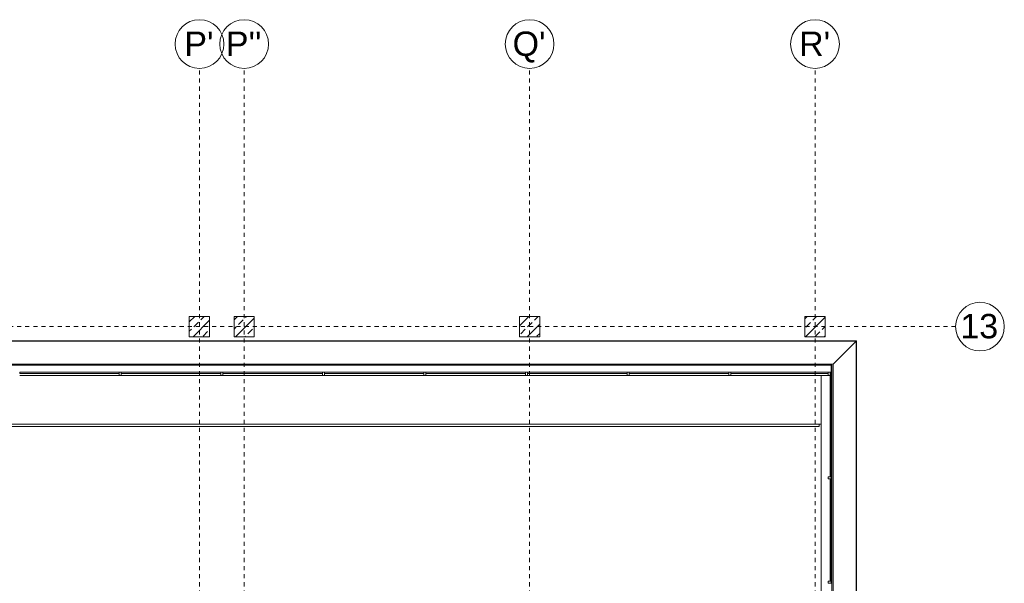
# Model space of a CAD drawing. Header units: metres. Extents: x -52 to 123, y -78 to 33.
# Tile 9 of 112: x -19 to 5, y 8 to 22. Entities that reach past the tile are written whole.
import ezdxf

# ---------------------------------------------------------------- set-up
doc = ezdxf.new("R2010")
doc.units = ezdxf.units.M
doc.linetypes.add('Rasterlinie', pattern=[0.019, 0.01, -0.003, 0.003, -0.003])
for name, color, linetype, lineweight in [('A_Dächer_', 7, 'Continuous', 9), ('A_Fassadenelemente', 7, 'Continuous', 9), ('A_Fassadenpfosten', 7, 'Continuous', 9), ('A_Geschossdecken', 7, 'Continuous', 9), ('A_Raster', 7, 'Continuous', 9), ('A_Tragwerksstützen', 7, 'Continuous', 9), ('A_Tragwerksstützen_Stahlbeton', 7, 'Continuous', 9), ('A_Wände', 7, 'Continuous', 9)]:
    doc.layers.add(name, color=color, linetype=linetype, lineweight=lineweight)
doc.styles.add('Arial', font='arial.ttf', dxfattribs={"height": 0.6})
pattern_1 = [(45, (1.421, 2.104), (-0.2283955, 0.2283955), []), (45, (1.649, 2.104), (-0.2283955, 0.2283955), [0.161, -0.081])]

# ---------------------------------------------------------------- blocks, each defined once
blk = doc.blocks.new('STB Stütze - rechteckig - STB 50 x 50-6929665-BS_Übersicht_O1_BRANDSCHUTZ')
at = {"layer": 'A_Tragwerksstützen'}
h = blk.add_hatch(dxfattribs=at)
h.set_pattern_fill('FP_39', color=256, style=0, pattern_type=2)
h.set_pattern_definition([(45, (15.315, -11.999), (-0.2283955, 0.2283955), []), (45, (15.543, -11.999), (-0.2283955, 0.2283955), [0.161, -0.081])])
h.paths.add_polyline_path([(0.25, -0.25), (0.25, 0.25), (-0.25, 0.25), (-0.25, -0.25)], flags=0)
at = {"layer": 'A_Tragwerksstützen_Stahlbeton', "lineweight": 18}
for p, q in [((0.25, 0.25), (-0.25, 0.25)), ((-0.25, 0.25), (-0.25, -0.25)), ((0.25, -0.25), (0.25, 0.25)), ((-0.25, -0.25), (0.25, -0.25))]:
    blk.add_line(p, q, dxfattribs=at)
blk = doc.blocks.new('Systemelement - Verglasung-1918078-BS_Übersicht_O1_BRANDSCHUTZ')
at = {"layer": 'A_Fassadenelemente'}
for p, q in [((1.225, 0.015), (-1.225, 0.015)), ((-1.225, 0.015), (-1.225, -0.015)), ((1.225, -0.015), (1.225, 0.015)), ((-1.225, -0.015), (1.225, -0.015))]:
    blk.add_line(p, q, dxfattribs=at)
blk = doc.blocks.new('Systemelement - Verglasung-2691901-BS_Übersicht_O1_BRANDSCHUTZ')
at = {"layer": 'A_Fassadenelemente'}
for p, q in [((1.2, 0.015), (-1.2, 0.015)), ((-1.2, 0.015), (-1.2, -0.015)), ((1.2, -0.015), (1.2, 0.015)), ((-1.2, -0.015), (1.2, -0.015))]:
    blk.add_line(p, q, dxfattribs=at)
blk = doc.blocks.new('Pfosten rechteckig - 50x75-1918082-BS_Übersicht_O1_BRANDSCHUTZ')
at = {"layer": 'A_Fassadenpfosten'}
for p, q in [((-0.05, 0.06), (0, 0.06)), ((-0.05, -0.015), (-0.05, 0.06)), ((0, 0.06), (0, -0.015)), ((0, -0.015), (-0.05, -0.015))]:
    blk.add_line(p, q, dxfattribs=at)
blk = doc.blocks.new('Pfosten rechteckig - 50x75-1776228-BS_Übersicht_O1_BRANDSCHUTZ')
at = {"layer": 'A_Fassadenpfosten'}
for p, q in [((-0.025, 0.06), (0.025, 0.06)), ((-0.025, -0.015), (-0.025, 0.06)), ((0.025, 0.06), (0.025, -0.015)), ((0.025, -0.015), (-0.025, -0.015))]:
    blk.add_line(p, q, dxfattribs=at)
blk = doc.blocks.new('Pfosten rechteckig - 50x75-1778538-BS_Übersicht_O1_BRANDSCHUTZ')
at = {"layer": 'A_Fassadenpfosten'}
blk.add_line((-39.469, 12.903), (-41.919, 12.903), dxfattribs=at)
blk = doc.blocks.new('Pfosten rechteckig - 50x75-2008744-BS_Übersicht_O1_BRANDSCHUTZ')
at = {"layer": 'A_Fassadenpfosten'}
blk.add_line((0.481, 12.903), (-1.919, 12.903), dxfattribs=at)
blk = doc.blocks.new('Systemelement - Verglasung-3127378-BS_Übersicht_O1_BRANDSCHUTZ')
at = {"layer": 'A_Fassadenelemente'}
for p, q in [((1.2615, 0.015), (-1.2615, 0.015)), ((-1.2615, 0.015), (-1.2615, -0.015)), ((1.2615, -0.015), (1.2615, 0.015)), ((-1.2615, -0.015), (1.2615, -0.015))]:
    blk.add_line(p, q, dxfattribs=at)
blk = doc.blocks.new('Systemelement - Verglasung-6392236-BS_Übersicht_O1_BRANDSCHUTZ')
at = {"layer": 'A_Fassadenelemente'}
for p, q in [((1.2475, 0.015), (-1.2475, 0.015)), ((-1.2475, 0.015), (-1.2475, -0.015)), ((1.2475, -0.015), (1.2475, 0.015)), ((-1.2475, -0.015), (1.2475, -0.015))]:
    blk.add_line(p, q, dxfattribs=at)
blk = doc.blocks.new('Pfosten rechteckig - 50x75-1779882-BS_Übersicht_O1_BRANDSCHUTZ')
at = {"layer": 'A_Fassadenpfosten'}
for p, q in [((-0.025, 0.015), (0.025, 0.015)), ((-0.025, -0.06), (-0.025, 0.015)), ((0.025, 0.015), (0.025, -0.06)), ((0.025, -0.06), (-0.025, -0.06))]:
    blk.add_line(p, q, dxfattribs=at)
blk = doc.blocks.new('Attika_TH - Attika_TH-5476736-BS_Übersicht_O1_BRANDSCHUTZ')
at = {"layer": 'A_Dächer_'}
for p, q in [((1.178, 13.755), (-45.101, 13.755)), ((-45.089, 13.743), (1.166, 13.743)), ((1.166, 13.743), (0.605, 13.182)), ((1.166, 13.743), (1.166, -15.497)), ((1.178, -15.78), (1.178, 13.755)), ((-44.528, 13.182), (0.605, 13.182)), ((0.574, 13.151), (-44.497, 13.151)), ((0.574, -15.518), (0.574, 13.151)), ((0.605, 13.182), (0.605, -15.518))]:
    blk.add_line(p, q, dxfattribs=at)
blk.add_open_spline([(1.178, 13.755), (1.178, 13.755), (1.178, 13.755), (1.177, 13.754), (1.176, 13.753), (1.175, 13.752), (1.173, 13.75), (1.172, 13.749), (1.171, 13.748), (1.169, 13.746), (1.167, 13.744), (1.166, 13.743)], degree=3, knots=[0, 0, 0, 0, 0.166667, 0.333333, 0.416667, 0.5, 0.583333, 0.666667, 0.75, 0.833333, 1, 1, 1, 1], dxfattribs=at)
blk = doc.blocks.new('Daemmung_Fenster_TH - Daemmung_Fenster_TH-6154579-BS_Übersicht_O1_BRANDSCHUTZ')
at = {"layer": 'A_Dächer_'}
blk.add_line((0.531, 12.978), (0.556, 12.978), dxfattribs=at)
blk = doc.blocks.new('Daemmung_Fenster_TH1 - Daemmung_Fenster_TH-6252057-BS_Übersicht_O1_BRANDSCHUTZ')
at = {"layer": 'A_Dächer_'}
for p, q in [((0.556, 13.143), (0.574, 13.143)), ((0.556, 12.903), (0.556, 13.143))]:
    blk.add_line(p, q, dxfattribs=at)
blk = doc.blocks.new('Raster - 3_0mm_mit Kreis-376402-BS_Übersicht_O1_BRANDSCHUTZ')
at = {"layer": 'A_Raster'}
blk.add_circle((0, 0), 0.003, dxfattribs=at)

msp = doc.modelspace()

# ---------------------------------------------------------------- hatches: boundary and pattern name
at = {"layer": 'A_Tragwerksstützen_Stahlbeton'}
h = msp.add_hatch(dxfattribs=at)
h.set_pattern_fill('FP_3', color=256, style=0, pattern_type=2)
h.set_pattern_definition(pattern_1)
h.paths.add_polyline_path([(-14.744, 13.853), (-14.744, 14.353), (-15.244, 14.353), (-15.244, 13.853)], flags=0)
h = msp.add_hatch(dxfattribs=at)
h.set_pattern_fill('FP_3', color=256, style=0, pattern_type=2)
h.set_pattern_definition(pattern_1)
h.paths.add_polyline_path([(-6.619, 13.853), (-6.619, 14.353), (-7.119, 14.353), (-7.119, 13.853), (-6.917, 13.853)], flags=0)
h = msp.add_hatch(dxfattribs=at)
h.set_pattern_fill('FP_3', color=256, style=0, pattern_type=2)
h.set_pattern_definition(pattern_1)
h.paths.add_polyline_path([(0.406, 13.853), (0.406, 14.353), (-0.094, 14.353), (-0.094, 13.853)], flags=0)

# ---------------------------------------------------------------- linework, layer by layer
at = {"layer": 'A_Geschossdecken'}
msp.add_line((-44.194, 11.703), (0.306, 11.703), dxfattribs=at)
at = {"layer": 'A_Raster', "linetype": 'Rasterlinie'}
for p, q in [((-14.994, -41.691), (-14.994, 20.456)), ((-13.894, -41.691), (-13.894, 20.456)), ((-6.869, -41.691), (-6.869, 20.456)), ((0.156, -41.691), (0.156, 20.456)), ((-50.483, 14.103), (3.615, 14.103))]:
    msp.add_line(p, q, dxfattribs=at)
at = {"layer": 'A_Tragwerksstützen_Stahlbeton', "lineweight": 18}
for p, q in [((-14.744, 14.353), (-15.244, 14.353)), ((-15.244, 14.353), (-15.244, 13.853)), ((-14.744, 13.853), (-14.744, 14.353)), ((-6.619, 14.353), (-7.119, 14.353)), ((-7.119, 14.353), (-7.119, 13.853)), ((-6.619, 13.853), (-6.619, 14.353)), ((0.406, 14.353), (-0.094, 14.353)), ((-0.094, 14.353), (-0.094, 13.853)), ((0.406, 13.853), (0.406, 14.353)), ((-15.244, 13.853), (-14.744, 13.853)), ((-7.119, 13.853), (-6.619, 13.853)), ((-0.094, 13.853), (0.406, 13.853))]:
    msp.add_line(p, q, dxfattribs=at)
at = {"layer": 'A_Wände'}
for p, q in [((0.306, -15.357), (0.306, 12.903)), ((0.481, 12.903), (0.306, 12.903)), ((0.256, 11.643), (-44.144, 11.643)), ((0.256, 11.643), (0.256, 11.703))]:
    msp.add_line(p, q, dxfattribs=at)

# ---------------------------------------------------------------- block references
at = {"layer": 'A_Dächer_'}
for name in ['Attika_TH - Attika_TH-5476736-BS_Übersicht_O1_BRANDSCHUTZ', 'Daemmung_Fenster_TH - Daemmung_Fenster_TH-6154579-BS_Übersicht_O1_BRANDSCHUTZ', 'Daemmung_Fenster_TH1 - Daemmung_Fenster_TH-6252057-BS_Übersicht_O1_BRANDSCHUTZ']:
    msp.add_blockref(name, (0, 0), dxfattribs=at)
at = {"layer": 'A_Fassadenelemente'}
for name, p in [('Systemelement - Verglasung-1918078-BS_Übersicht_O1_BRANDSCHUTZ', (-18.194, 12.963)), ('Systemelement - Verglasung-1918078-BS_Übersicht_O1_BRANDSCHUTZ', (-15.694, 12.963)), ('Systemelement - Verglasung-1918078-BS_Übersicht_O1_BRANDSCHUTZ', (-13.194, 12.963)), ('Systemelement - Verglasung-1918078-BS_Übersicht_O1_BRANDSCHUTZ', (-10.694, 12.963)), ('Systemelement - Verglasung-1918078-BS_Übersicht_O1_BRANDSCHUTZ', (-8.194, 12.963)), ('Systemelement - Verglasung-1918078-BS_Übersicht_O1_BRANDSCHUTZ', (-5.694, 12.963)), ('Systemelement - Verglasung-1918078-BS_Übersicht_O1_BRANDSCHUTZ', (-3.194, 12.963)), ('Systemelement - Verglasung-2691901-BS_Übersicht_O1_BRANDSCHUTZ', (-0.719, 12.963))]:
    msp.add_blockref(name, p, dxfattribs=at)
at = {"layer": 'A_Fassadenelemente', "rotation": 90.00000000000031}
for name, p in [('Systemelement - Verglasung-6392236-BS_Übersicht_O1_BRANDSCHUTZ', (0.541, 11.656)), ('Systemelement - Verglasung-3127378-BS_Übersicht_O1_BRANDSCHUTZ', (0.541, 9.097))]:
    msp.add_blockref(name, p, dxfattribs=at)
at = {"layer": 'A_Fassadenpfosten'}
for name, p in [('Pfosten rechteckig - 50x75-1778538-BS_Übersicht_O1_BRANDSCHUTZ', (22.5, 0)), ('Pfosten rechteckig - 50x75-1778538-BS_Übersicht_O1_BRANDSCHUTZ', (25, 0)), ('Pfosten rechteckig - 50x75-1778538-BS_Übersicht_O1_BRANDSCHUTZ', (27.5, 0)), ('Pfosten rechteckig - 50x75-1778538-BS_Übersicht_O1_BRANDSCHUTZ', (30, 0)), ('Pfosten rechteckig - 50x75-1778538-BS_Übersicht_O1_BRANDSCHUTZ', (32.5, 0)), ('Pfosten rechteckig - 50x75-1778538-BS_Übersicht_O1_BRANDSCHUTZ', (35, 0)), ('Pfosten rechteckig - 50x75-1778538-BS_Übersicht_O1_BRANDSCHUTZ', (37.5, 0)), ('Pfosten rechteckig - 50x75-2008744-BS_Übersicht_O1_BRANDSCHUTZ', (0, 0))]:
    msp.add_blockref(name, p, dxfattribs=at)
at = {"layer": 'A_Fassadenpfosten', "extrusion": (0, 0, -1)}
for name, p, rotation in [('Pfosten rechteckig - 50x75-1776228-BS_Übersicht_O1_BRANDSCHUTZ', (16.944, 12.963), 180), ('Pfosten rechteckig - 50x75-1776228-BS_Übersicht_O1_BRANDSCHUTZ', (14.444, 12.963), 180), ('Pfosten rechteckig - 50x75-1776228-BS_Übersicht_O1_BRANDSCHUTZ', (11.944, 12.963), 180), ('Pfosten rechteckig - 50x75-1776228-BS_Übersicht_O1_BRANDSCHUTZ', (9.444, 12.963), 180), ('Pfosten rechteckig - 50x75-1776228-BS_Übersicht_O1_BRANDSCHUTZ', (6.944, 12.963), 180), ('Pfosten rechteckig - 50x75-1776228-BS_Übersicht_O1_BRANDSCHUTZ', (4.444, 12.963), 180), ('Pfosten rechteckig - 50x75-1776228-BS_Übersicht_O1_BRANDSCHUTZ', (1.944, 12.963), 180), ('Pfosten rechteckig - 50x75-1918082-BS_Übersicht_O1_BRANDSCHUTZ', (-0.531, 12.963), 180), ('Pfosten rechteckig - 50x75-1779882-BS_Übersicht_O1_BRANDSCHUTZ', (-0.541, 10.383), 89.99999999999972), ('Pfosten rechteckig - 50x75-1779882-BS_Übersicht_O1_BRANDSCHUTZ', (-0.541, 7.81), 89.99999999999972)]:
    msp.add_blockref(name, p, dxfattribs=dict(at, rotation=rotation))
at = {"layer": 'A_Raster', "xscale": 199.9999999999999, "yscale": 199.9999999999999, "zscale": 199.9999999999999}
for p in [(-14.994, 21.056), (-13.894, 21.056), (-6.869, 21.056), (0.156, 21.056)]:
    msp.add_blockref('Raster - 3_0mm_mit Kreis-376402-BS_Übersicht_O1_BRANDSCHUTZ', p, dxfattribs=at)
at = {"layer": 'A_Raster', "xscale": 199.9999999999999, "yscale": 199.9999999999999, "zscale": 199.9999999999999, "rotation": 269.9999999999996}
msp.add_blockref('Raster - 3_0mm_mit Kreis-376402-BS_Übersicht_O1_BRANDSCHUTZ', (4.215, 14.103), dxfattribs=at)
at = {"layer": 'A_Tragwerksstützen'}
msp.add_blockref('STB Stütze - rechteckig - STB 50 x 50-6929665-BS_Übersicht_O1_BRANDSCHUTZ', (-13.894, 14.103), dxfattribs=at)

# ---------------------------------------------------------------- texts
at = {"layer": 'A_Raster', "char_height": 0.6, "attachment_point": 1, "style": 'Arial'}
for s, insert, width in [("P'", (-15.367, 21.364), 0.88186), ("P''", (-14.346, 21.364), 1.07426), ("Q'", (-7.288, 21.364), 0.99409), ("R'", (-0.236, 21.364), 0.92996), ('13', (3.732, 14.414), 1.15443)]:
    msp.add_mtext(s, dxfattribs=dict(at, insert=insert, width=width))

doc.saveas('drawing.dxf')
